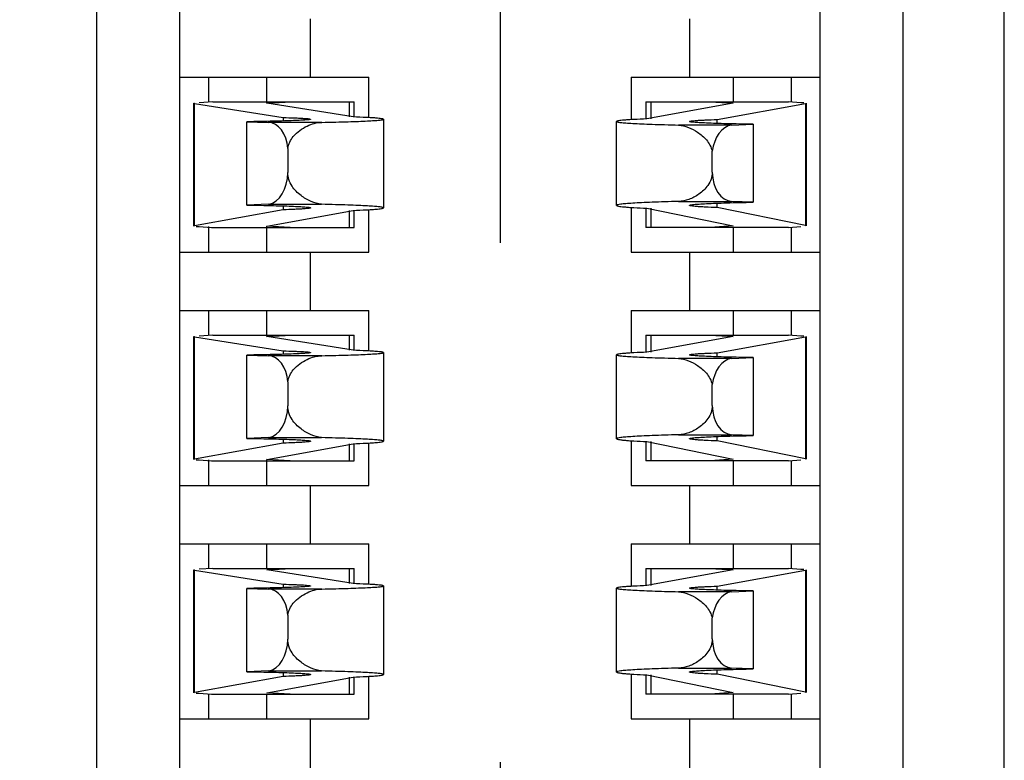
# Model space of a CAD drawing. Header units: inches. Extents: x 0 to 34, y 0 to 22.
# Tile 9 of 51: x 11.521 to 11.787, y 11.116 to 11.316. Entities that reach past the tile are written whole.
import ezdxf

# ---------------------------------------------------------------- set-up
doc = ezdxf.new("R2010")
doc.units = ezdxf.units.IN
doc.header["$LTSCALE"] = 1.87
doc.header["$MEASUREMENT"] = 0
doc.linetypes.add('CENTER', pattern=[0.6, 0.375, -0.075, 0.075, -0.075])
doc.layers.get('0').update_dxf_attribs({"linetype": 'CONTINUOUS'})
doc.layers.add('02___PRT_ALL_AXES', color=7, linetype='CONTINUOUS')
doc.layers.add('DIMENSIONS', color=7, linetype='CONTINUOUS')
doc.styles.get("Standard").update_dxf_attribs({"font": 'txt', "width": 0.8})
doc.dimstyles.new('DIMSTYLE_2', dxfattribs={"dimtxt": 0.125, "dimasz": 0.18, "dimexe": 0.125, "dimexo": 0.0625, "dimgap": 0.03125, "dimtad": 0, "dimtih": 1, "dimtoh": 1, "dimlfac": 0.5, "dimdsep": 46, "dimtxsty": 'STANDARD', "dimblk": '_FILLED', "dimblk1": '_FILLED', "dimblk2": '_FILLED', "dimcen": 0.09, "dimadec": 0, "dimazin": 0, "dimtp": 0.001, "dimtm": 0.001, "dimtfac": 1, "dimtofl": 0, "dimtmove": 0, "dimatfit": 3, "dimldrblk": '_FILLED', "dimfxl": 1, "dimtolj": 1, "dimarcsym": 0})

# ---------------------------------------------------------------- blocks, each defined once
blk = doc.blocks.new('*D24')
at = {"layer": 'DIMENSIONS', "color": 2, "linetype": 'CONTINUOUS'}
blk.add_line((11.5014, 11.87517), (10.46138, 11.87517), dxfattribs=at)
at = {"layer": 'DIMENSIONS', "color": 2, "linetype": 'CONTINUOUS', "insert": (10.39888, 11.93767), "char_height": 0.125, "width": 1.325, "attachment_point": 3, "line_spacing_factor": 0.9}
blk.add_mtext('71.96{\\Ftxt.shx;\\W1.000000;\\H0.125000; }[2.833]', dxfattribs=at)
blk = doc.blocks.new('_FILLED')
at = {"color": 0, "linetype": 'BYBLOCK'}
blk.add_solid([(0, 0), (-1, 0.1736), (-1, -0.1736)], dxfattribs=at)

msp = doc.modelspace()

# ---------------------------------------------------------------- linework, layer by layer
at = {"color": 7, "linetype": 'CONTINUOUS'}
for p, q in [((11.73693, 10.6921), (11.73693, 13.05824)), ((11.75925, 13.05824), (11.75925, 10.6921)), ((11.78664, 10.6921), (11.78664, 13.05824)), ((11.54159, 10.74879), (11.54159, 13.00155)), ((11.5639, 13.00155), (11.5639, 10.74879)), ((11.59928, 11.30037), (11.59928, 11.31611)), ((11.70164, 11.31611), (11.70164, 11.30037)), ((11.5639, 11.30037), (11.61502, 11.30037)), ((11.57172, 11.30037), (11.57172, 11.29367)), ((11.58747, 11.29333), (11.58747, 11.30037)), ((11.61502, 11.28944), (11.61502, 11.30037)), ((11.68589, 11.30037), (11.68589, 11.28889)), ((11.68589, 11.30037), (11.73693, 11.30037)), ((11.71345, 11.30037), (11.71345, 11.29367)), ((11.7292, 11.29367), (11.7292, 11.30037)), ((11.56778, 11.26018), (11.56778, 11.29333)), ((11.56794, 11.26024), (11.56794, 11.29328)), ((11.56794, 11.29328), (11.59187, 11.28948)), ((11.57293, 11.29367), (11.56918, 11.29348)), ((11.57293, 11.29367), (11.61109, 11.29367)), ((11.58747, 11.29333), (11.59412, 11.29367)), ((11.61082, 11.28962), (11.58747, 11.29333)), ((11.60969, 11.29367), (11.60969, 11.28962)), ((11.61109, 11.28962), (11.61109, 11.29367)), ((11.68983, 11.29367), (11.68983, 11.2891)), ((11.68983, 11.29367), (11.72836, 11.29367)), ((11.71345, 11.29331), (11.69009, 11.2891)), ((11.69123, 11.2891), (11.69123, 11.29367)), ((11.70717, 11.29367), (11.71345, 11.29331)), ((11.70905, 11.28894), (11.73297, 11.29325)), ((11.73173, 11.29348), (11.72836, 11.29367)), ((11.73297, 11.29325), (11.73297, 11.26029)), ((11.73313, 11.29331), (11.73313, 11.26023)), ((11.58206, 11.26584), (11.58206, 11.28834)), ((11.58206, 11.28834), (11.58787, 11.28816)), ((11.60234, 11.28816), (11.58787, 11.28816)), ((11.59187, 11.28948), (11.59187, 11.28854)), ((11.61896, 11.289), (11.61896, 11.26509)), ((11.68195, 11.26575), (11.68195, 11.2884)), ((11.70905, 11.28787), (11.70905, 11.28894)), ((11.713, 11.28745), (11.71886, 11.28765)), ((11.71886, 11.28765), (11.71886, 11.26661)), ((11.713, 11.28745), (11.69865, 11.28745)), ((11.59314, 11.28115), (11.59314, 11.2746)), ((11.70778, 11.2747), (11.70778, 11.28036)), ((11.69865, 11.26683), (11.713, 11.26683)), ((11.71886, 11.26661), (11.713, 11.26683)), ((11.59187, 11.26455), (11.56794, 11.26024)), ((11.58792, 11.26604), (11.58206, 11.26584)), ((11.58747, 11.26018), (11.61082, 11.26439)), ((11.58792, 11.26604), (11.60226, 11.26604)), ((11.59187, 11.26561), (11.59187, 11.26455)), ((11.60969, 11.26439), (11.60969, 11.25982)), ((11.61109, 11.25982), (11.61109, 11.26439)), ((11.61502, 11.25312), (11.61502, 11.2646)), ((11.68589, 11.2652), (11.68589, 11.25312)), ((11.68983, 11.26497), (11.68983, 11.25982)), ((11.69009, 11.26497), (11.71345, 11.26023)), ((11.69123, 11.25982), (11.69123, 11.26497)), ((11.70905, 11.26515), (11.70905, 11.26635)), ((11.73297, 11.26029), (11.70905, 11.26515)), ((11.56918, 11.26001), (11.57255, 11.25982)), ((11.57172, 11.26001), (11.57172, 11.25312)), ((11.57255, 11.25982), (11.61109, 11.25982)), ((11.58747, 11.25312), (11.58747, 11.26018)), ((11.59375, 11.25982), (11.58747, 11.26018)), ((11.72836, 11.25982), (11.68983, 11.25982)), ((11.71345, 11.26023), (11.70717, 11.25982)), ((11.71345, 11.25982), (11.71345, 11.25312)), ((11.72836, 11.25982), (11.73173, 11.26004)), ((11.7292, 11.25312), (11.7292, 11.25982)), ((11.5639, 11.25312), (11.61502, 11.25312)), ((11.59928, 11.23737), (11.59928, 11.25312)), ((11.68589, 11.25312), (11.73693, 11.25312)), ((11.70164, 11.25312), (11.70164, 11.23737)), ((11.5639, 11.23737), (11.61502, 11.23737)), ((11.57172, 11.23737), (11.57172, 11.23068)), ((11.58747, 11.23034), (11.58747, 11.23737)), ((11.61502, 11.22644), (11.61502, 11.23737)), ((11.68589, 11.23737), (11.68589, 11.2259)), ((11.68589, 11.23737), (11.73693, 11.23737)), ((11.71345, 11.23737), (11.71345, 11.23068)), ((11.7292, 11.23068), (11.7292, 11.23737)), ((11.56778, 11.19719), (11.56778, 11.23034)), ((11.56794, 11.19725), (11.56794, 11.23029)), ((11.56794, 11.23029), (11.59187, 11.22648)), ((11.57293, 11.23068), (11.56918, 11.23049)), ((11.57293, 11.23068), (11.61109, 11.23068)), ((11.58747, 11.23034), (11.59412, 11.23068)), ((11.61082, 11.22663), (11.58747, 11.23034)), ((11.60969, 11.23068), (11.60969, 11.22663)), ((11.61109, 11.22663), (11.61109, 11.23068)), ((11.68983, 11.23068), (11.68983, 11.22611)), ((11.68983, 11.23068), (11.72836, 11.23068)), ((11.71345, 11.23032), (11.69009, 11.22611)), ((11.69123, 11.22611), (11.69123, 11.23068)), ((11.70717, 11.23068), (11.71345, 11.23032)), ((11.70905, 11.22594), (11.73297, 11.23026)), ((11.73173, 11.23049), (11.72836, 11.23068)), ((11.73297, 11.23026), (11.73297, 11.1973)), ((11.73313, 11.23032), (11.73313, 11.19724)), ((11.59187, 11.22648), (11.59187, 11.22555)), ((11.58206, 11.20285), (11.58206, 11.22534)), ((11.58206, 11.22534), (11.58787, 11.22517)), ((11.60234, 11.22517), (11.58787, 11.22517)), ((11.61896, 11.22601), (11.61896, 11.2021)), ((11.68195, 11.20276), (11.68195, 11.22541)), ((11.713, 11.22445), (11.69865, 11.22445)), ((11.70905, 11.22488), (11.70905, 11.22594)), ((11.713, 11.22445), (11.71886, 11.22465)), ((11.71886, 11.22465), (11.71886, 11.20361)), ((11.59314, 11.21816), (11.59314, 11.2116)), ((11.70778, 11.21171), (11.70778, 11.21737)), ((11.58792, 11.20305), (11.58206, 11.20285)), ((11.58792, 11.20305), (11.60226, 11.20305)), ((11.59187, 11.20262), (11.59187, 11.20156)), ((11.69865, 11.20384), (11.713, 11.20384)), ((11.70905, 11.20216), (11.70905, 11.20336)), ((11.71886, 11.20361), (11.713, 11.20384)), ((11.59187, 11.20156), (11.56794, 11.19725)), ((11.58747, 11.19719), (11.61082, 11.2014)), ((11.60969, 11.2014), (11.60969, 11.19682)), ((11.61109, 11.19682), (11.61109, 11.2014)), ((11.61502, 11.19013), (11.61502, 11.20161)), ((11.68589, 11.20221), (11.68589, 11.19013)), ((11.68983, 11.20198), (11.68983, 11.19682)), ((11.69009, 11.20198), (11.71345, 11.19724)), ((11.69123, 11.19682), (11.69123, 11.20198)), ((11.73297, 11.1973), (11.70905, 11.20216)), ((11.71345, 11.19724), (11.70717, 11.19682)), ((11.56918, 11.19702), (11.57255, 11.19682)), ((11.57172, 11.19702), (11.57172, 11.19013)), ((11.57255, 11.19682), (11.61109, 11.19682)), ((11.58747, 11.19013), (11.58747, 11.19719)), ((11.59375, 11.19682), (11.58747, 11.19719)), ((11.72836, 11.19682), (11.68983, 11.19682)), ((11.71345, 11.19682), (11.71345, 11.19013)), ((11.72836, 11.19682), (11.73173, 11.19704)), ((11.7292, 11.19013), (11.7292, 11.19682)), ((11.5639, 11.19013), (11.61502, 11.19013)), ((11.59928, 11.17438), (11.59928, 11.19013)), ((11.68589, 11.19013), (11.73693, 11.19013)), ((11.70164, 11.19013), (11.70164, 11.17438)), ((11.5639, 11.17438), (11.61502, 11.17438)), ((11.57172, 11.17438), (11.57172, 11.16769)), ((11.58747, 11.16769), (11.58747, 11.17438)), ((11.61502, 11.16345), (11.61502, 11.17438)), ((11.68589, 11.17438), (11.68589, 11.16291)), ((11.68589, 11.17438), (11.73693, 11.17438)), ((11.71345, 11.17438), (11.71345, 11.16769)), ((11.7292, 11.16769), (11.7292, 11.17438)), ((11.56778, 11.1342), (11.56778, 11.16735)), ((11.56794, 11.13426), (11.56794, 11.1673)), ((11.56794, 11.1673), (11.59187, 11.16349)), ((11.57293, 11.16769), (11.56918, 11.1675)), ((11.57293, 11.16769), (11.61109, 11.16769)), ((11.58747, 11.16735), (11.59412, 11.16769)), ((11.61082, 11.16363), (11.58747, 11.16735)), ((11.60969, 11.16769), (11.60969, 11.16363)), ((11.61109, 11.16363), (11.61109, 11.16769)), ((11.68983, 11.16769), (11.68983, 11.16311)), ((11.68983, 11.16769), (11.72836, 11.16769)), ((11.71345, 11.16732), (11.69009, 11.16311)), ((11.69123, 11.16311), (11.69123, 11.16769)), ((11.70717, 11.16769), (11.71345, 11.16732)), ((11.70905, 11.16295), (11.73297, 11.16726)), ((11.73173, 11.16749), (11.72836, 11.16769)), ((11.73297, 11.16726), (11.73297, 11.13431)), ((11.73313, 11.16732), (11.73313, 11.13424)), ((11.59187, 11.16349), (11.59187, 11.16255)), ((11.61896, 11.16302), (11.61896, 11.1391)), ((11.70905, 11.16189), (11.70905, 11.16295)), ((11.58206, 11.13986), (11.58206, 11.16235)), ((11.58206, 11.16235), (11.58787, 11.16218)), ((11.60234, 11.16218), (11.58787, 11.16218)), ((11.68195, 11.13977), (11.68195, 11.16242)), ((11.713, 11.16146), (11.69865, 11.16146)), ((11.713, 11.16146), (11.71886, 11.16166)), ((11.71886, 11.16166), (11.71886, 11.14062)), ((11.59314, 11.15516), (11.59314, 11.14861)), ((11.70778, 11.14872), (11.70778, 11.15438)), ((11.58792, 11.14006), (11.58206, 11.13986)), ((11.58792, 11.14006), (11.60226, 11.14006)), ((11.59187, 11.13963), (11.59187, 11.13857)), ((11.68589, 11.13922), (11.68589, 11.12714)), ((11.68983, 11.13899), (11.68983, 11.13383)), ((11.69009, 11.13899), (11.71345, 11.13424)), ((11.69123, 11.13383), (11.69123, 11.13899)), ((11.69865, 11.14085), (11.713, 11.14085)), ((11.70905, 11.13917), (11.70905, 11.14036)), ((11.73297, 11.13431), (11.70905, 11.13917)), ((11.71886, 11.14062), (11.713, 11.14085)), ((11.59187, 11.13857), (11.56794, 11.13426)), ((11.58747, 11.1342), (11.61082, 11.13841)), ((11.60969, 11.13841), (11.60969, 11.13383)), ((11.61109, 11.13383), (11.61109, 11.13841)), ((11.61502, 11.12714), (11.61502, 11.13861)), ((11.56918, 11.13403), (11.57255, 11.13383)), ((11.57172, 11.13383), (11.57172, 11.12714)), ((11.57255, 11.13383), (11.61109, 11.13383)), ((11.59375, 11.13383), (11.58747, 11.1342)), ((11.58747, 11.12714), (11.58747, 11.13383)), ((11.72836, 11.13383), (11.68983, 11.13383)), ((11.71345, 11.13424), (11.70717, 11.13383)), ((11.71345, 11.13383), (11.71345, 11.12714)), ((11.72836, 11.13383), (11.73173, 11.13405)), ((11.7292, 11.12714), (11.7292, 11.13383)), ((11.5639, 11.12714), (11.61502, 11.12714)), ((11.59928, 11.11139), (11.59928, 11.12714)), ((11.68589, 11.12714), (11.73693, 11.12714)), ((11.70164, 11.12714), (11.70164, 11.11139))]:
    msp.add_line(p, q, dxfattribs=at)
for centre, major_axis, ratio, start_param, end_param in [((11.58747, 11.29333), (0.01969, 0), 0.020507, -3.141593, -3.013341), ((11.71345, 11.29331), (0.01969, 0), 0.023247, 0.253068, 0.379602), ((11.71345, 11.29331), (0.01969, 0), 0.023247, -0.128252, 0), ((11.58781, 11.28029), (0, 0.00787), 0.680676, -1.461253, -0.01066), ((11.71355, 11.27888), (0, 0.0086), 0.680676, 0.093762, 1.397814), ((11.58728, 11.2746), (0, 0.0086), 0.680676, -3.032751, -1.570796), ((11.71314, 11.2747), (0, 0.00787), 0.680676, -4.712387, -3.167688), ((11.58747, 11.26018), (0.01969, 0), 0.023247, 3.013341, 3.141593), ((11.58747, 11.26018), (0.01969, 0), 0.023247, -2.888524, -2.761991), ((11.71345, 11.26023), (0.01969, 0), 0.026186, 0, 0.128252), ((11.58747, 11.23034), (0.01969, 0), 0.020507, 3.141593, 3.269844), ((11.71345, 11.23032), (0.01969, 0), 0.023247, 0.253068, 0.379602), ((11.71345, 11.23032), (0.01969, 0), 0.023247, -0.128252, 0), ((11.58781, 11.2173), (0, 0.00787), 0.680676, -1.461253, -0.01066), ((11.71355, 11.21589), (0, 0.0086), 0.680676, 0.093762, 1.397814), ((11.58728, 11.2116), (0, 0.0086), 0.680676, -3.032751, -1.570796), ((11.71314, 11.21171), (0, 0.00787), 0.680676, -4.712387, -3.167688), ((11.58747, 11.19719), (0.01969, 0), 0.023247, 3.013341, 3.141593), ((11.71345, 11.19724), (0.01969, 0), 0.026186, 0, 0.128252), ((11.58747, 11.19719), (0.01969, 0), 0.023247, -2.888524, -2.761991), ((11.58747, 11.16735), (0.01969, 0), 0.020507, 3.141593, 3.269844), ((11.71345, 11.16732), (0.01969, 0), 0.023247, 0.253068, 0.379602), ((11.71345, 11.16732), (0.01969, 0), 0.023247, -0.128252, 0), ((11.58781, 11.1543), (0, 0.00787), 0.680676, -1.461253, -0.01066), ((11.71355, 11.1529), (0, 0.0086), 0.680676, 0.093762, 1.397814), ((11.58728, 11.14861), (0, 0.0086), 0.680676, -3.032751, -1.570796), ((11.71314, 11.14872), (0, 0.00787), 0.680676, -4.712387, -3.167688), ((11.58747, 11.1342), (0.01969, 0), 0.023247, 3.013341, 3.141593), ((11.58747, 11.1342), (0.01969, 0), 0.023247, -2.888524, -2.761991), ((11.71345, 11.13424), (0.01969, 0), 0.026186, 0, 0.128252)]:
    msp.add_ellipse(centre, major_axis=major_axis, ratio=ratio, start_param=start_param, end_param=end_param, dxfattribs=at)
for points, knots in [([(11.59928, 11.289), (11.59928, 11.28897), (11.59914, 11.28894), (11.59895, 11.2889), (11.59857, 11.28885), (11.59781, 11.28878), (11.5965, 11.2887), (11.59454, 11.28862), (11.59206, 11.28853), (11.5891, 11.28846), (11.58571, 11.28839), (11.58332, 11.28835), (11.58206, 11.28834)], [0, 0, 0, 0, 0.00511, 0.018113, 0.039341, 0.068773, 0.151956, 0.266626, 0.411096, 0.583526, 0.78102, 1, 1, 1, 1]), ([(11.59187, 11.28948), (11.59293, 11.28945), (11.59441, 11.2894), (11.59625, 11.28932), (11.59731, 11.28926), (11.59812, 11.2892), (11.59875, 11.28915), (11.59904, 11.28908), (11.59928, 11.28905), (11.59928, 11.289)], [0, 0, 0, 0, 0.427773, 0.599482, 0.741382, 0.852763, 0.933002, 0.981826, 1, 1, 1, 1]), ([(11.59314, 11.28115), (11.59332, 11.28231), (11.59426, 11.28419), (11.59633, 11.28603), (11.59884, 11.28755), (11.60097, 11.28815), (11.60234, 11.28816)], [0, 0, 0, 0, 0.285215, 0.483304, 0.668118, 1, 1, 1, 1]), ([(11.60234, 11.28816), (11.60358, 11.28819), (11.60594, 11.28824), (11.60925, 11.28834), (11.61211, 11.28843), (11.61448, 11.28854), (11.61635, 11.28864), (11.61759, 11.28874), (11.6183, 11.28882), (11.61865, 11.28888), (11.61884, 11.28892), (11.61896, 11.28897), (11.61896, 11.289)], [0, 0, 0, 0, 0.224439, 0.423789, 0.595787, 0.738619, 0.851168, 0.932426, 0.961125, 0.981837, 0.994613, 1, 1, 1, 1]), ([(11.61896, 11.289), (11.61896, 11.28906), (11.61871, 11.28911), (11.61838, 11.28918), (11.6177, 11.28926), (11.61681, 11.28933), (11.61565, 11.28941), (11.61363, 11.28951), (11.61199, 11.28958), (11.61082, 11.28962)], [0, 0, 0, 0, 0.018702, 0.067324, 0.147046, 0.257774, 0.399097, 0.570517, 1, 1, 1, 1]), ([(11.69009, 11.2891), (11.68892, 11.28905), (11.68728, 11.28898), (11.68526, 11.28886), (11.6841, 11.28877), (11.68321, 11.28869), (11.68253, 11.2886), (11.68219, 11.28853), (11.68195, 11.28846), (11.68195, 11.2884)], [0, 0, 0, 0, 0.428924, 0.60015, 0.741344, 0.852018, 0.931783, 0.980609, 1, 1, 1, 1]), ([(11.68195, 11.2884), (11.68195, 11.28837), (11.68207, 11.28831), (11.68226, 11.28826), (11.68262, 11.28819), (11.68334, 11.2881), (11.68458, 11.28799), (11.68645, 11.28787), (11.68884, 11.28775), (11.69171, 11.28764), (11.69503, 11.28754), (11.6974, 11.28748), (11.69865, 11.28745)], [0, 0, 0, 0, 0.005689, 0.018589, 0.039369, 0.068109, 0.149394, 0.26192, 0.404686, 0.576574, 0.775768, 1, 1, 1, 1]), ([(11.70164, 11.2884), (11.70164, 11.28845), (11.70187, 11.2885), (11.70217, 11.28856), (11.7028, 11.28862), (11.70361, 11.28869), (11.70467, 11.28876), (11.7065, 11.28885), (11.70799, 11.2889), (11.70905, 11.28894)], [0, 0, 0, 0, 0.018703, 0.067675, 0.147944, 0.259281, 0.401083, 0.572645, 1, 1, 1, 1]), ([(11.71886, 11.28765), (11.7176, 11.28767), (11.7152, 11.28771), (11.71182, 11.28778), (11.70886, 11.28787), (11.70638, 11.28796), (11.70441, 11.28806), (11.7031, 11.28815), (11.70234, 11.28823), (11.70197, 11.28828), (11.70177, 11.28832), (11.70164, 11.28837), (11.70164, 11.2884)], [0, 0, 0, 0, 0.218872, 0.41627, 0.588622, 0.733037, 0.847678, 0.930866, 0.96032, 0.98159, 0.994674, 1, 1, 1, 1]), ([(11.69865, 11.28745), (11.70048, 11.28727), (11.70327, 11.28608), (11.70638, 11.28348), (11.70749, 11.28147), (11.70778, 11.28036)], [0, 0, 0, 0, 0.454791, 0.715655, 1, 1, 1, 1]), ([(11.60226, 11.26604), (11.6013, 11.26615), (11.59932, 11.26671), (11.59654, 11.26836), (11.59401, 11.27086), (11.59314, 11.27332), (11.59314, 11.2746)], [0, 0, 0, 0, 0.216032, 0.453493, 0.714819, 1, 1, 1, 1]), ([(11.70778, 11.2747), (11.70778, 11.27346), (11.70686, 11.27107), (11.70432, 11.26873), (11.70155, 11.26727), (11.69959, 11.26686), (11.69865, 11.26683)], [0, 0, 0, 0, 0.286578, 0.547265, 0.784132, 1, 1, 1, 1]), ([(11.69865, 11.26683), (11.6974, 11.2668), (11.69503, 11.26673), (11.69171, 11.26661), (11.68884, 11.26648), (11.68646, 11.26635), (11.68457, 11.26622), (11.68323, 11.26609), (11.68241, 11.26596), (11.68206, 11.26586), (11.68195, 11.26579), (11.68195, 11.26575)], [0, 0, 0, 0, 0.224041, 0.42307, 0.594828, 0.737505, 0.849989, 0.931294, 0.980914, 0.993961, 1, 1, 1, 1]), ([(11.70164, 11.26575), (11.70164, 11.26579), (11.70177, 11.26584), (11.70197, 11.26589), (11.70234, 11.26595), (11.7031, 11.26604), (11.70441, 11.26614), (11.70638, 11.26625), (11.70886, 11.26635), (11.71182, 11.26645), (11.7152, 11.26654), (11.7176, 11.26658), (11.71886, 11.26661)], [0, 0, 0, 0, 0.005577, 0.018758, 0.040078, 0.069558, 0.152755, 0.267362, 0.411712, 0.583971, 0.781255, 1, 1, 1, 1]), ([(11.58206, 11.26584), (11.58332, 11.26582), (11.58571, 11.26578), (11.5891, 11.2657), (11.59206, 11.26562), (11.59454, 11.26553), (11.5965, 11.26543), (11.59781, 11.26534), (11.59857, 11.26526), (11.59895, 11.26521), (11.59914, 11.26516), (11.59928, 11.26512), (11.59928, 11.26509)], [0, 0, 0, 0, 0.218872, 0.41627, 0.588622, 0.733037, 0.847678, 0.930866, 0.96032, 0.98159, 0.994674, 1, 1, 1, 1]), ([(11.59928, 11.26509), (11.59928, 11.26504), (11.59905, 11.26499), (11.59875, 11.26493), (11.59812, 11.26487), (11.59731, 11.2648), (11.59625, 11.26473), (11.59441, 11.26464), (11.59293, 11.26459), (11.59187, 11.26455)], [0, 0, 0, 0, 0.018703, 0.067675, 0.147944, 0.259281, 0.401083, 0.572645, 1, 1, 1, 1]), ([(11.61896, 11.26509), (11.61896, 11.26512), (11.61885, 11.26518), (11.61865, 11.26523), (11.6183, 11.2653), (11.61758, 11.26539), (11.61634, 11.2655), (11.61446, 11.26562), (11.61208, 11.26574), (11.60921, 11.26585), (11.60588, 11.26595), (11.60352, 11.26601), (11.60226, 11.26604)], [0, 0, 0, 0, 0.005689, 0.018589, 0.039369, 0.068109, 0.149394, 0.261921, 0.404687, 0.576575, 0.775768, 1, 1, 1, 1]), ([(11.61082, 11.26439), (11.61199, 11.26444), (11.61363, 11.26451), (11.61565, 11.26463), (11.61681, 11.26472), (11.6177, 11.2648), (11.61838, 11.26489), (11.61872, 11.26496), (11.61896, 11.26503), (11.61896, 11.26509)], [0, 0, 0, 0, 0.428924, 0.60015, 0.741344, 0.852018, 0.931783, 0.980609, 1, 1, 1, 1]), ([(11.68195, 11.26575), (11.68195, 11.2657), (11.68219, 11.26561), (11.68254, 11.26553), (11.68321, 11.26543), (11.6841, 11.26534), (11.68526, 11.26524), (11.68728, 11.2651), (11.68892, 11.26502), (11.69009, 11.26497)], [0, 0, 0, 0, 0.02019, 0.069261, 0.149082, 0.259695, 0.400738, 0.571735, 1, 1, 1, 1]), ([(11.70905, 11.26515), (11.70799, 11.26519), (11.7065, 11.26525), (11.70467, 11.26535), (11.70361, 11.26543), (11.7028, 11.2655), (11.70217, 11.26558), (11.70186, 11.26564), (11.70164, 11.26571), (11.70164, 11.26575)], [0, 0, 0, 0, 0.42686, 0.598248, 0.739933, 0.851221, 0.931527, 0.980678, 1, 1, 1, 1]), ([(11.59187, 11.22648), (11.59293, 11.22645), (11.59441, 11.22641), (11.59625, 11.22632), (11.59731, 11.22627), (11.59812, 11.22621), (11.59875, 11.22616), (11.59904, 11.22609), (11.59928, 11.22606), (11.59928, 11.22601)], [0, 0, 0, 0, 0.427773, 0.599482, 0.741382, 0.852763, 0.933002, 0.981826, 1, 1, 1, 1]), ([(11.61896, 11.22601), (11.61896, 11.22606), (11.61871, 11.22612), (11.61838, 11.22619), (11.6177, 11.22626), (11.61681, 11.22634), (11.61565, 11.22641), (11.61363, 11.22652), (11.61199, 11.22658), (11.61082, 11.22663)], [0, 0, 0, 0, 0.018702, 0.067324, 0.147046, 0.257774, 0.399097, 0.570517, 1, 1, 1, 1]), ([(11.59928, 11.22601), (11.59928, 11.22598), (11.59914, 11.22595), (11.59895, 11.2259), (11.59857, 11.22586), (11.59781, 11.22579), (11.5965, 11.22571), (11.59454, 11.22562), (11.59206, 11.22554), (11.5891, 11.22547), (11.58571, 11.2254), (11.58332, 11.22536), (11.58206, 11.22534)], [0, 0, 0, 0, 0.00511, 0.018113, 0.039341, 0.068773, 0.151956, 0.266626, 0.411096, 0.583526, 0.78102, 1, 1, 1, 1]), ([(11.59314, 11.21816), (11.59332, 11.21931), (11.59426, 11.2212), (11.59633, 11.22303), (11.59884, 11.22455), (11.60097, 11.22515), (11.60234, 11.22517)], [0, 0, 0, 0, 0.285215, 0.483304, 0.668118, 1, 1, 1, 1]), ([(11.60234, 11.22517), (11.60358, 11.2252), (11.60594, 11.22525), (11.60925, 11.22534), (11.61211, 11.22544), (11.61448, 11.22554), (11.61635, 11.22565), (11.61759, 11.22575), (11.6183, 11.22583), (11.61865, 11.22589), (11.61884, 11.22593), (11.61896, 11.22598), (11.61896, 11.22601)], [0, 0, 0, 0, 0.224439, 0.423789, 0.595787, 0.738619, 0.851168, 0.932426, 0.961125, 0.981837, 0.994613, 1, 1, 1, 1]), ([(11.69009, 11.22611), (11.68892, 11.22606), (11.68728, 11.22599), (11.68526, 11.22587), (11.6841, 11.22578), (11.68321, 11.2257), (11.68253, 11.22561), (11.68219, 11.22554), (11.68195, 11.22546), (11.68195, 11.22541)], [0, 0, 0, 0, 0.428924, 0.60015, 0.741344, 0.852018, 0.931783, 0.980609, 1, 1, 1, 1]), ([(11.68195, 11.22541), (11.68195, 11.22538), (11.68207, 11.22532), (11.68226, 11.22527), (11.68262, 11.2252), (11.68334, 11.22511), (11.68458, 11.225), (11.68645, 11.22488), (11.68884, 11.22476), (11.69171, 11.22465), (11.69503, 11.22455), (11.6974, 11.22448), (11.69865, 11.22445)], [0, 0, 0, 0, 0.005689, 0.018589, 0.039369, 0.068109, 0.149394, 0.26192, 0.404686, 0.576574, 0.775768, 1, 1, 1, 1]), ([(11.69865, 11.22445), (11.70048, 11.22428), (11.70327, 11.22309), (11.70638, 11.22049), (11.70749, 11.21848), (11.70778, 11.21737)], [0, 0, 0, 0, 0.454791, 0.715655, 1, 1, 1, 1]), ([(11.70164, 11.22541), (11.70164, 11.22546), (11.70187, 11.2255), (11.70217, 11.22557), (11.7028, 11.22563), (11.70361, 11.2257), (11.70467, 11.22576), (11.7065, 11.22586), (11.70799, 11.22591), (11.70905, 11.22594)], [0, 0, 0, 0, 0.018703, 0.067675, 0.147944, 0.259281, 0.401083, 0.572645, 1, 1, 1, 1]), ([(11.71886, 11.22465), (11.7176, 11.22467), (11.7152, 11.22472), (11.71182, 11.22479), (11.70886, 11.22488), (11.70638, 11.22497), (11.70441, 11.22507), (11.7031, 11.22516), (11.70234, 11.22523), (11.70197, 11.22529), (11.70177, 11.22533), (11.70164, 11.22538), (11.70164, 11.22541)], [0, 0, 0, 0, 0.218872, 0.41627, 0.588622, 0.733037, 0.847678, 0.930866, 0.96032, 0.98159, 0.994674, 1, 1, 1, 1]), ([(11.60226, 11.20305), (11.6013, 11.20316), (11.59932, 11.20372), (11.59654, 11.20536), (11.59401, 11.20786), (11.59314, 11.21033), (11.59314, 11.2116)], [0, 0, 0, 0, 0.216032, 0.453493, 0.714819, 1, 1, 1, 1]), ([(11.70778, 11.21171), (11.70778, 11.21047), (11.70686, 11.20808), (11.70432, 11.20574), (11.70155, 11.20428), (11.69959, 11.20386), (11.69865, 11.20384)], [0, 0, 0, 0, 0.286578, 0.547265, 0.784132, 1, 1, 1, 1]), ([(11.58206, 11.20285), (11.58332, 11.20283), (11.58571, 11.20279), (11.5891, 11.20271), (11.59206, 11.20263), (11.59454, 11.20254), (11.5965, 11.20244), (11.59781, 11.20235), (11.59857, 11.20227), (11.59895, 11.20222), (11.59914, 11.20217), (11.59928, 11.20213), (11.59928, 11.2021)], [0, 0, 0, 0, 0.218872, 0.41627, 0.588622, 0.733037, 0.847678, 0.930866, 0.96032, 0.98159, 0.994674, 1, 1, 1, 1]), ([(11.61896, 11.2021), (11.61896, 11.20213), (11.61885, 11.20219), (11.61865, 11.20224), (11.6183, 11.2023), (11.61758, 11.2024), (11.61634, 11.20251), (11.61446, 11.20263), (11.61208, 11.20274), (11.60921, 11.20285), (11.60588, 11.20296), (11.60352, 11.20302), (11.60226, 11.20305)], [0, 0, 0, 0, 0.005689, 0.018589, 0.039369, 0.068109, 0.149394, 0.261921, 0.404687, 0.576575, 0.775768, 1, 1, 1, 1]), ([(11.69865, 11.20384), (11.6974, 11.20381), (11.69503, 11.20374), (11.69171, 11.20362), (11.68884, 11.20349), (11.68646, 11.20336), (11.68457, 11.20322), (11.68323, 11.20309), (11.68241, 11.20296), (11.68206, 11.20287), (11.68195, 11.2028), (11.68195, 11.20276)], [0, 0, 0, 0, 0.224041, 0.42307, 0.594828, 0.737505, 0.849989, 0.931294, 0.980914, 0.993961, 1, 1, 1, 1]), ([(11.68195, 11.20276), (11.68195, 11.20271), (11.68219, 11.20262), (11.68254, 11.20254), (11.68321, 11.20244), (11.6841, 11.20234), (11.68526, 11.20225), (11.68728, 11.20211), (11.68892, 11.20203), (11.69009, 11.20198)], [0, 0, 0, 0, 0.02019, 0.069261, 0.149082, 0.259695, 0.400738, 0.571735, 1, 1, 1, 1]), ([(11.70164, 11.20276), (11.70164, 11.20279), (11.70177, 11.20285), (11.70197, 11.2029), (11.70234, 11.20296), (11.7031, 11.20305), (11.70441, 11.20315), (11.70638, 11.20326), (11.70886, 11.20336), (11.71182, 11.20346), (11.7152, 11.20354), (11.7176, 11.20359), (11.71886, 11.20361)], [0, 0, 0, 0, 0.005577, 0.018758, 0.040078, 0.069558, 0.152755, 0.267362, 0.411712, 0.583971, 0.781255, 1, 1, 1, 1]), ([(11.70905, 11.20216), (11.70799, 11.2022), (11.7065, 11.20226), (11.70467, 11.20236), (11.70361, 11.20244), (11.7028, 11.20251), (11.70217, 11.20258), (11.70186, 11.20265), (11.70164, 11.20271), (11.70164, 11.20276)], [0, 0, 0, 0, 0.42686, 0.598248, 0.739933, 0.851221, 0.931527, 0.980678, 1, 1, 1, 1]), ([(11.59928, 11.2021), (11.59928, 11.20205), (11.59905, 11.202), (11.59875, 11.20194), (11.59812, 11.20187), (11.59731, 11.20181), (11.59625, 11.20174), (11.59441, 11.20165), (11.59293, 11.2016), (11.59187, 11.20156)], [0, 0, 0, 0, 0.018703, 0.067675, 0.147944, 0.259281, 0.401083, 0.572645, 1, 1, 1, 1]), ([(11.61082, 11.2014), (11.61199, 11.20145), (11.61363, 11.20152), (11.61565, 11.20164), (11.61681, 11.20172), (11.6177, 11.20181), (11.61838, 11.2019), (11.61872, 11.20197), (11.61896, 11.20204), (11.61896, 11.2021)], [0, 0, 0, 0, 0.428924, 0.60015, 0.741344, 0.852018, 0.931783, 0.980609, 1, 1, 1, 1]), ([(11.59928, 11.16302), (11.59928, 11.16299), (11.59914, 11.16295), (11.59895, 11.16291), (11.59857, 11.16287), (11.59781, 11.1628), (11.5965, 11.16272), (11.59454, 11.16263), (11.59206, 11.16255), (11.5891, 11.16248), (11.58571, 11.16241), (11.58332, 11.16237), (11.58206, 11.16235)], [0, 0, 0, 0, 0.00511, 0.018113, 0.039341, 0.068773, 0.151956, 0.266626, 0.411096, 0.583526, 0.78102, 1, 1, 1, 1]), ([(11.59187, 11.16349), (11.59293, 11.16346), (11.59441, 11.16341), (11.59625, 11.16333), (11.59731, 11.16328), (11.59812, 11.16321), (11.59875, 11.16316), (11.59904, 11.1631), (11.59928, 11.16306), (11.59928, 11.16302)], [0, 0, 0, 0, 0.427773, 0.599482, 0.741382, 0.852763, 0.933002, 0.981826, 1, 1, 1, 1]), ([(11.60234, 11.16218), (11.60358, 11.1622), (11.60594, 11.16226), (11.60925, 11.16235), (11.61211, 11.16245), (11.61448, 11.16255), (11.61635, 11.16266), (11.61759, 11.16275), (11.6183, 11.16284), (11.61865, 11.16289), (11.61884, 11.16294), (11.61896, 11.16299), (11.61896, 11.16302)], [0, 0, 0, 0, 0.224439, 0.423789, 0.595787, 0.738619, 0.851168, 0.932426, 0.961125, 0.981837, 0.994613, 1, 1, 1, 1]), ([(11.61896, 11.16302), (11.61896, 11.16307), (11.61871, 11.16313), (11.61838, 11.1632), (11.6177, 11.16327), (11.61681, 11.16335), (11.61565, 11.16342), (11.61363, 11.16353), (11.61199, 11.16359), (11.61082, 11.16363)], [0, 0, 0, 0, 0.018702, 0.067324, 0.147046, 0.257774, 0.399097, 0.570517, 1, 1, 1, 1]), ([(11.69009, 11.16311), (11.68892, 11.16307), (11.68728, 11.16299), (11.68526, 11.16287), (11.6841, 11.16279), (11.68321, 11.1627), (11.68253, 11.16262), (11.68219, 11.16254), (11.68195, 11.16247), (11.68195, 11.16242)], [0, 0, 0, 0, 0.428924, 0.60015, 0.741344, 0.852018, 0.931783, 0.980609, 1, 1, 1, 1]), ([(11.70164, 11.16242), (11.70164, 11.16246), (11.70187, 11.16251), (11.70217, 11.16258), (11.7028, 11.16264), (11.70361, 11.16271), (11.70467, 11.16277), (11.7065, 11.16286), (11.70799, 11.16292), (11.70905, 11.16295)], [0, 0, 0, 0, 0.018703, 0.067675, 0.147944, 0.259281, 0.401083, 0.572645, 1, 1, 1, 1]), ([(11.59314, 11.15516), (11.59332, 11.15632), (11.59426, 11.15821), (11.59633, 11.16004), (11.59884, 11.16156), (11.60097, 11.16216), (11.60234, 11.16218)], [0, 0, 0, 0, 0.285215, 0.483304, 0.668118, 1, 1, 1, 1]), ([(11.68195, 11.16242), (11.68195, 11.16239), (11.68207, 11.16232), (11.68226, 11.16228), (11.68262, 11.16221), (11.68334, 11.16212), (11.68458, 11.16201), (11.68645, 11.16189), (11.68884, 11.16177), (11.69171, 11.16166), (11.69503, 11.16155), (11.6974, 11.16149), (11.69865, 11.16146)], [0, 0, 0, 0, 0.005689, 0.018589, 0.039369, 0.068109, 0.149394, 0.26192, 0.404686, 0.576574, 0.775768, 1, 1, 1, 1]), ([(11.69865, 11.16146), (11.70048, 11.16128), (11.70327, 11.1601), (11.70638, 11.15749), (11.70749, 11.15549), (11.70778, 11.15438)], [0, 0, 0, 0, 0.454791, 0.715655, 1, 1, 1, 1]), ([(11.71886, 11.16166), (11.7176, 11.16168), (11.7152, 11.16172), (11.71182, 11.1618), (11.70886, 11.16189), (11.70638, 11.16198), (11.70441, 11.16207), (11.7031, 11.16216), (11.70234, 11.16224), (11.70197, 11.1623), (11.70177, 11.16234), (11.70164, 11.16239), (11.70164, 11.16242)], [0, 0, 0, 0, 0.218872, 0.41627, 0.588622, 0.733037, 0.847678, 0.930866, 0.96032, 0.98159, 0.994674, 1, 1, 1, 1]), ([(11.60226, 11.14006), (11.6013, 11.14017), (11.59932, 11.14073), (11.59654, 11.14237), (11.59401, 11.14487), (11.59314, 11.14733), (11.59314, 11.14861)], [0, 0, 0, 0, 0.216032, 0.453493, 0.714819, 1, 1, 1, 1]), ([(11.70778, 11.14872), (11.70778, 11.14747), (11.70686, 11.14509), (11.70432, 11.14275), (11.70155, 11.14129), (11.69959, 11.14087), (11.69865, 11.14085)], [0, 0, 0, 0, 0.286578, 0.547265, 0.784132, 1, 1, 1, 1]), ([(11.58206, 11.13986), (11.58332, 11.13984), (11.58571, 11.1398), (11.5891, 11.13972), (11.59206, 11.13964), (11.59454, 11.13954), (11.5965, 11.13945), (11.59781, 11.13936), (11.59857, 11.13928), (11.59895, 11.13922), (11.59914, 11.13918), (11.59928, 11.13913), (11.59928, 11.1391)], [0, 0, 0, 0, 0.218872, 0.41627, 0.588622, 0.733037, 0.847678, 0.930866, 0.96032, 0.98159, 0.994674, 1, 1, 1, 1]), ([(11.59928, 11.1391), (11.59928, 11.13906), (11.59905, 11.13901), (11.59875, 11.13894), (11.59812, 11.13888), (11.59731, 11.13881), (11.59625, 11.13875), (11.59441, 11.13866), (11.59293, 11.1386), (11.59187, 11.13857)], [0, 0, 0, 0, 0.018703, 0.067675, 0.147944, 0.259281, 0.401083, 0.572645, 1, 1, 1, 1]), ([(11.61896, 11.1391), (11.61896, 11.13913), (11.61885, 11.1392), (11.61865, 11.13925), (11.6183, 11.13931), (11.61758, 11.1394), (11.61634, 11.13951), (11.61446, 11.13963), (11.61208, 11.13975), (11.60921, 11.13986), (11.60588, 11.13997), (11.60352, 11.14003), (11.60226, 11.14006)], [0, 0, 0, 0, 0.005689, 0.018589, 0.039369, 0.068109, 0.149394, 0.261921, 0.404687, 0.576575, 0.775768, 1, 1, 1, 1]), ([(11.61082, 11.13841), (11.61199, 11.13845), (11.61363, 11.13853), (11.61565, 11.13865), (11.61681, 11.13873), (11.6177, 11.13882), (11.61838, 11.1389), (11.61872, 11.13898), (11.61896, 11.13905), (11.61896, 11.1391)], [0, 0, 0, 0, 0.428924, 0.60015, 0.741344, 0.852018, 0.931783, 0.980609, 1, 1, 1, 1]), ([(11.69865, 11.14085), (11.6974, 11.14081), (11.69503, 11.14074), (11.69171, 11.14063), (11.68884, 11.1405), (11.68646, 11.14037), (11.68457, 11.14023), (11.68323, 11.1401), (11.68241, 11.13997), (11.68206, 11.13987), (11.68195, 11.1398), (11.68195, 11.13977)], [0, 0, 0, 0, 0.224041, 0.42307, 0.594828, 0.737505, 0.849989, 0.931294, 0.980914, 0.993961, 1, 1, 1, 1]), ([(11.68195, 11.13977), (11.68195, 11.13971), (11.68219, 11.13963), (11.68254, 11.13955), (11.68321, 11.13945), (11.6841, 11.13935), (11.68526, 11.13926), (11.68728, 11.13912), (11.68892, 11.13904), (11.69009, 11.13899)], [0, 0, 0, 0, 0.02019, 0.069261, 0.149082, 0.259695, 0.400738, 0.571735, 1, 1, 1, 1]), ([(11.70164, 11.13977), (11.70164, 11.1398), (11.70177, 11.13986), (11.70197, 11.13991), (11.70234, 11.13997), (11.7031, 11.14005), (11.70441, 11.14016), (11.70638, 11.14026), (11.70886, 11.14037), (11.71182, 11.14046), (11.7152, 11.14055), (11.7176, 11.1406), (11.71886, 11.14062)], [0, 0, 0, 0, 0.005577, 0.018758, 0.040078, 0.069558, 0.152755, 0.267362, 0.411712, 0.583971, 0.781255, 1, 1, 1, 1]), ([(11.70905, 11.13917), (11.70799, 11.13921), (11.7065, 11.13927), (11.70467, 11.13937), (11.70361, 11.13944), (11.7028, 11.13952), (11.70217, 11.13959), (11.70186, 11.13966), (11.70164, 11.13972), (11.70164, 11.13977)], [0, 0, 0, 0, 0.42686, 0.598248, 0.739933, 0.851221, 0.931527, 0.980678, 1, 1, 1, 1])]:
    msp.add_open_spline(points, degree=3, knots=knots, dxfattribs=at)
at = {"layer": '02___PRT_ALL_AXES', "color": 7, "linetype": 'CENTER'}
msp.add_line((11.65046, 13.35942), (11.65046, 10.51052), dxfattribs=at)

# ---------------------------------------------------------------- dimensions: what is measured, and where the dimension line sits
at = {"layer": 'DIMENSIONS', "color": 2, "linetype": 'CONTINUOUS'}
dim = msp.add_ordinate_dim(feature_location=(11.5014, 11.87517), offset=(-1.04002, 0), dtype=0, origin=(11.5639, 6.20942), dimstyle='DIMSTYLE_2', dxfattribs=at)
dim.commit()
dim.dimension.update_dxf_attribs({"geometry": '*D24', "text_midpoint": (9.73638, 11.87517)})

doc.saveas('drawing.dxf')
